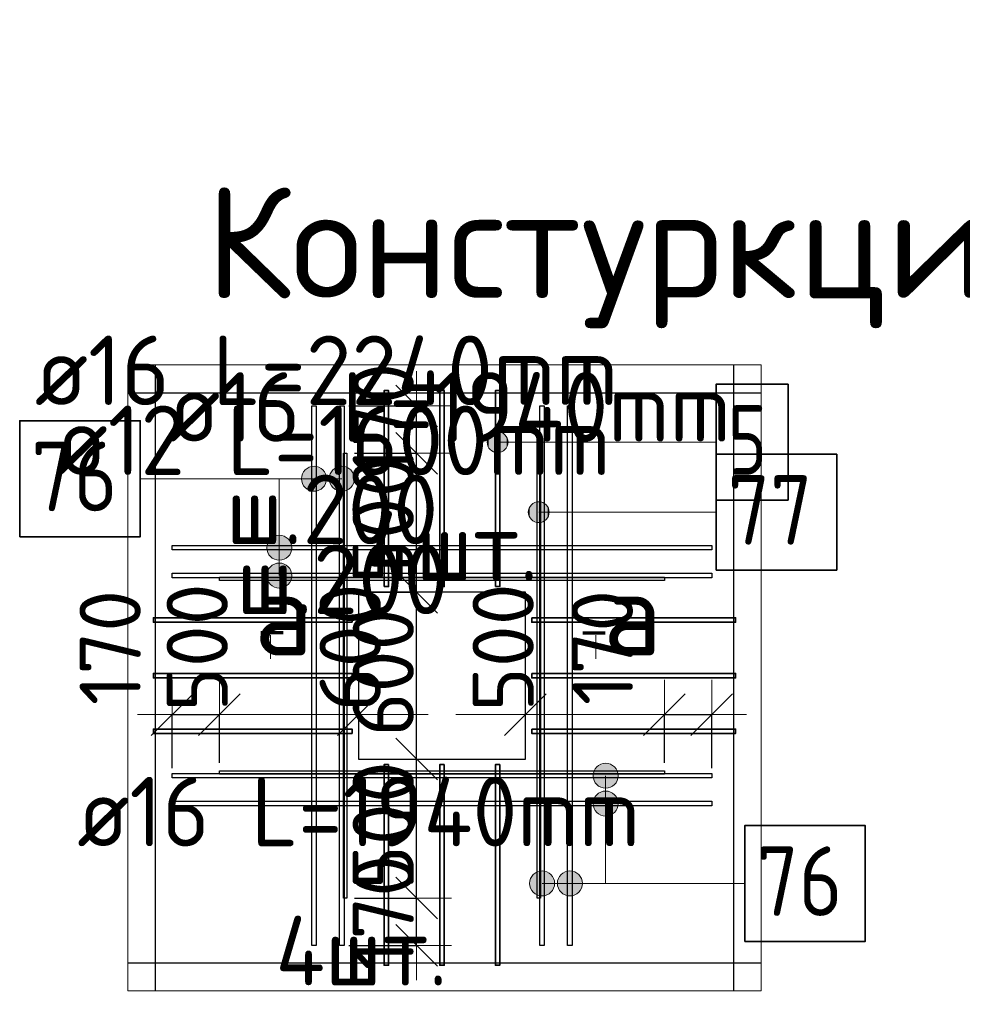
# Model space of a CAD drawing. Header units: millimetres. Extents: x -3483 to 105345, y -283423 to 72284.
# Tile 138 of 155: x 57485 to 60874, y 53857 to 57398. Entities that reach past the tile are written whole.
import ezdxf

# ---------------------------------------------------------------- set-up
doc = ezdxf.new("R2010")
doc.units = ezdxf.units.MM
doc.header["$PDMODE"] = 65
for name, color, linetype, lineweight in [('Standard', 7, 'Continuous', 25), ('Арм.стержн. Арматура края', 96, 'Continuous', 35), ('Арматурный каркас 03', 220, 'Continuous', 35), ('Размерная линия_ общее', 7, 'Continuous', 13), ('Фундамент_ общее', 7, 'Continuous', 35)]:
    doc.layers.add(name, color=color, linetype=linetype, lineweight=lineweight)
doc.styles.add('ISOCPEUR', font='ISOCPEUR')
doc.dimstyles.new('DIMSTYLE_20', dxfattribs={"dimtxt": 220, "dimasz": 250, "dimexe": 0, "dimexo": 0, "dimgap": 110, "dimtad": 2, "dimdec": 0, "dimrnd": 5, "dimzin": 12, "dimdsep": 46, "dimtxsty": 'ISOCPEUR', "dimblk1": 'ALL_ML_STRICH', "dimblk2": 'ALL_ML_STRICH', "dimsah": 1, "dimcen": 0, "dimsd1": 1, "dimsd2": 1, "dimclrd": 7, "dimclre": 256, "dimclrt": 7, "dimadec": 0, "dimazin": 0, "dimtfac": 1, "dimtdec": 0, "dimtix": 1, "dimtmove": 2, "dimatfit": 3, "dimfxl": 0, "dimtvp": 1.2, "dimtzin": 0, "dimlwd": 0, "dimlwe": -3, "dimarcsym": 0})
doc.dimstyles.new('DIMSTYLE_5', dxfattribs={"dimtxt": 220, "dimasz": 250, "dimexe": 0, "dimexo": 0, "dimgap": 110, "dimtad": 2, "dimdec": 0, "dimrnd": 5, "dimzin": 12, "dimdsep": 46, "dimtxsty": 'ISOCPEUR', "dimblk1": 'ALL_ML_STRICH', "dimblk2": 'ALL_ML_STRICH', "dimsah": 1, "dimcen": 0, "dimclrd": 7, "dimclre": 256, "dimclrt": 7, "dimadec": 0, "dimazin": 0, "dimtfac": 1, "dimtdec": 0, "dimtix": 1, "dimtmove": 2, "dimatfit": 3, "dimfxl": 0, "dimtvp": 1.2, "dimtzin": 0, "dimlwd": 0, "dimlwe": -3, "dimarcsym": 0})

# ---------------------------------------------------------------- blocks, each defined once
blk = doc.blocks.new('ALL_ML_STRICH')
at = {"color": 0, "linetype": 'ByBlock', "lineweight": -2}
for p, q in [((0, -0.5), (0, 0.5)), ((-0.3, -0.3), (0.3, 0.3)), ((-1, 0), (0.5, 0))]:
    blk.add_line(p, q, dxfattribs=at)
blk = doc.blocks.new('*D833')
at = {"layer": 'DEFPOINTS', "color": 7, "linetype": 'Continuous', "lineweight": 13, "transparency": 33554687}
for p in [(58669.1, 54238.8), (58649.1, 54068.8), (58912.2, 54068.8)]:
    blk.add_point(p, dxfattribs=at)
at = {"layer": 'Размерная линия_ общее', "color": 253, "linetype": 'Continuous', "lineweight": -2, "true_color": 0xa0a0a0, "transparency": 33554687}
for p, q in [((58689.1, 54238.8), (58912.2, 54238.8)), ((58669.1, 54068.8), (58912.2, 54068.8))]:
    blk.add_line(p, q, dxfattribs=at)
at = {"layer": 'Размерная линия_ общее', "color": 7, "linetype": 'Continuous', "lineweight": -2, "transparency": 33554687}
blk.add_line((58912.2, 54068.8), (58912.2, 54238.8), dxfattribs=at)
at = {"layer": 'Размерная линия_ общее', "color": 7, "linetype": 'Continuous', "lineweight": 13, "transparency": 33554687, "xscale": 250, "yscale": 250, "zscale": 250}
for p, rotation in [((58912.2, 54238.8), 90), ((58912.2, 54068.8), 270)]:
    blk.add_blockref('ALL_ML_STRICH', p, dxfattribs=dict(at, rotation=rotation))
at = {"layer": 'Размерная линия_ общее', "color": 7, "linetype": 'Continuous', "lineweight": 13, "transparency": 33554687, "insert": (58792.2, 54186.8), "char_height": 220, "width": 660, "attachment_point": 5, "rotation": 90, "style": 'ISOCPEUR'}
blk.add_mtext('\\A1;{170}', dxfattribs=at)
blk = doc.blocks.new('*D834')
at = {"layer": 'DEFPOINTS', "color": 7, "linetype": 'Continuous', "lineweight": 13, "transparency": 33554687}
for p in [(58825.8, 54738.8), (58669.1, 54238.8), (58912.2, 54238.8)]:
    blk.add_point(p, dxfattribs=at)
at = {"layer": 'Размерная линия_ общее', "color": 253, "linetype": 'Continuous', "lineweight": -2, "true_color": 0xa0a0a0, "transparency": 33554687}
for p, q in [((58845.8, 54738.8), (58912.2, 54738.8)), ((58689.1, 54238.8), (58912.2, 54238.8))]:
    blk.add_line(p, q, dxfattribs=at)
at = {"layer": 'Размерная линия_ общее', "color": 7, "linetype": 'Continuous', "lineweight": -2, "transparency": 33554687}
blk.add_line((58912.2, 54238.8), (58912.2, 54738.8), dxfattribs=at)
at = {"layer": 'Размерная линия_ общее', "color": 7, "linetype": 'Continuous', "lineweight": 13, "transparency": 33554687, "xscale": 250, "yscale": 250, "zscale": 250}
for p, rotation in [((58912.2, 54738.8), 90), ((58912.2, 54238.8), 270)]:
    blk.add_blockref('ALL_ML_STRICH', p, dxfattribs=dict(at, rotation=rotation))
at = {"layer": 'Размерная линия_ общее', "color": 7, "linetype": 'Continuous', "lineweight": 13, "transparency": 33554687, "insert": (58792.2, 54499.8), "char_height": 220, "width": 660, "attachment_point": 5, "rotation": 90, "style": 'ISOCPEUR'}
blk.add_mtext('\\A1;{500}', dxfattribs=at)
blk = doc.blocks.new('*D835')
at = {"layer": 'DEFPOINTS', "color": 7, "linetype": 'Continuous', "lineweight": 13, "transparency": 33554687}
for p in [(58711.1, 55338.8), (58825.8, 54738.8), (58912.2, 54738.8)]:
    blk.add_point(p, dxfattribs=at)
at = {"layer": 'Размерная линия_ общее', "color": 253, "linetype": 'Continuous', "lineweight": -2, "true_color": 0xa0a0a0, "transparency": 33554687}
for p, q in [((58731.1, 55338.8), (58912.2, 55338.8)), ((58845.8, 54738.8), (58912.2, 54738.8))]:
    blk.add_line(p, q, dxfattribs=at)
at = {"layer": 'Размерная линия_ общее', "color": 7, "linetype": 'Continuous', "lineweight": -2, "transparency": 33554687}
blk.add_line((58912.2, 54738.8), (58912.2, 55338.8), dxfattribs=at)
at = {"layer": 'Размерная линия_ общее', "color": 7, "linetype": 'Continuous', "lineweight": 13, "transparency": 33554687, "xscale": 250, "yscale": 250, "zscale": 250}
for p, rotation in [((58912.2, 55338.8), 90), ((58912.2, 54738.8), 270)]:
    blk.add_blockref('ALL_ML_STRICH', p, dxfattribs=dict(at, rotation=rotation))
at = {"layer": 'Размерная линия_ общее', "color": 7, "linetype": 'Continuous', "lineweight": 13, "transparency": 33554687, "insert": (58792.2, 55049.8), "char_height": 220, "width": 660, "attachment_point": 5, "rotation": 90, "style": 'ISOCPEUR'}
blk.add_mtext('\\A1;{600}', dxfattribs=at)
blk = doc.blocks.new('*D836')
at = {"layer": 'DEFPOINTS', "color": 7, "linetype": 'Continuous', "lineweight": 13, "transparency": 33554687}
for p in [(58669.1, 55838.8), (58711.1, 55338.8), (58912.2, 55338.8)]:
    blk.add_point(p, dxfattribs=at)
at = {"layer": 'Размерная линия_ общее', "color": 253, "linetype": 'Continuous', "lineweight": -2, "true_color": 0xa0a0a0, "transparency": 33554687}
for p, q in [((58689.1, 55838.8), (58912.2, 55838.8)), ((58731.1, 55338.8), (58912.2, 55338.8))]:
    blk.add_line(p, q, dxfattribs=at)
at = {"layer": 'Размерная линия_ общее', "color": 7, "linetype": 'Continuous', "lineweight": -2, "transparency": 33554687}
blk.add_line((58912.2, 55338.8), (58912.2, 55838.8), dxfattribs=at)
at = {"layer": 'Размерная линия_ общее', "color": 7, "linetype": 'Continuous', "lineweight": 13, "transparency": 33554687, "xscale": 250, "yscale": 250, "zscale": 250}
for p, rotation in [((58912.2, 55838.8), 90), ((58912.2, 55338.8), 270)]:
    blk.add_blockref('ALL_ML_STRICH', p, dxfattribs=dict(at, rotation=rotation))
at = {"layer": 'Размерная линия_ общее', "color": 7, "linetype": 'Continuous', "lineweight": 13, "transparency": 33554687, "insert": (58792.2, 55599.8), "char_height": 220, "width": 660, "attachment_point": 5, "rotation": 90, "style": 'ISOCPEUR'}
blk.add_mtext('\\A1;{500}', dxfattribs=at)
blk = doc.blocks.new('*D837')
at = {"layer": 'DEFPOINTS', "color": 7, "linetype": 'Continuous', "lineweight": 13, "transparency": 33554687}
for p in [(58649.1, 56008.8), (58669.1, 55838.8), (58912.2, 55838.8)]:
    blk.add_point(p, dxfattribs=at)
at = {"layer": 'Размерная линия_ общее', "color": 253, "linetype": 'Continuous', "lineweight": -2, "true_color": 0xa0a0a0, "transparency": 33554687}
for p, q in [((58669.1, 56008.8), (58912.2, 56008.8)), ((58689.1, 55838.8), (58912.2, 55838.8))]:
    blk.add_line(p, q, dxfattribs=at)
at = {"layer": 'Размерная линия_ общее', "color": 7, "linetype": 'Continuous', "lineweight": -2, "transparency": 33554687}
blk.add_line((58912.2, 55838.8), (58912.2, 56008.8), dxfattribs=at)
at = {"layer": 'Размерная линия_ общее', "color": 7, "linetype": 'Continuous', "lineweight": 13, "transparency": 33554687, "xscale": 250, "yscale": 250, "zscale": 250}
for p, rotation in [((58912.2, 56008.8), 90), ((58912.2, 55838.8), 270)]:
    blk.add_blockref('ALL_ML_STRICH', p, dxfattribs=dict(at, rotation=rotation))
at = {"layer": 'Размерная линия_ общее', "color": 7, "linetype": 'Continuous', "lineweight": 13, "transparency": 33554687, "insert": (58792.2, 55956.8), "char_height": 220, "width": 660, "attachment_point": 5, "rotation": 90, "style": 'ISOCPEUR'}
blk.add_mtext('\\A1;{170}', dxfattribs=at)
blk = doc.blocks.new('*D838')
at = {"layer": 'DEFPOINTS', "color": 7, "linetype": 'Continuous', "lineweight": 13, "transparency": 33554687}
for p in [(58033.4, 54898.8), (58033.4, 54685.7), (58203.4, 54705.7)]:
    blk.add_point(p, dxfattribs=at)
at = {"layer": 'Размерная линия_ общее', "color": 253, "linetype": 'Continuous', "lineweight": -2, "true_color": 0xa0a0a0, "transparency": 33554687}
for p, q in [((58033.4, 54705.7), (58033.4, 54898.8)), ((58203.4, 54725.7), (58203.4, 54898.8))]:
    blk.add_line(p, q, dxfattribs=at)
at = {"layer": 'Размерная линия_ общее', "color": 7, "linetype": 'Continuous', "lineweight": -2, "transparency": 33554687}
blk.add_line((58033.4, 54898.8), (58203.4, 54898.8), dxfattribs=at)
at = {"layer": 'Размерная линия_ общее', "color": 7, "linetype": 'Continuous', "lineweight": 13, "transparency": 33554687, "xscale": 250, "yscale": 250, "zscale": 250, "rotation": 180}
blk.add_blockref('ALL_ML_STRICH', (58033.4, 54898.8), dxfattribs=at)
at = {"layer": 'Размерная линия_ общее', "color": 7, "linetype": 'Continuous', "lineweight": 13, "transparency": 33554687, "xscale": 250, "yscale": 250, "zscale": 250}
blk.add_blockref('ALL_ML_STRICH', (58203.4, 54898.8), dxfattribs=at)
at = {"layer": 'Размерная линия_ общее', "color": 7, "linetype": 'Continuous', "lineweight": 13, "transparency": 33554687, "insert": (57810.4, 55139.8), "char_height": 220, "width": 660, "attachment_point": 5, "rotation": 90, "style": 'ISOCPEUR'}
blk.add_mtext('\\A1;{170}', dxfattribs=at)
blk = doc.blocks.new('*D839')
at = {"layer": 'DEFPOINTS', "color": 7, "linetype": 'Continuous', "lineweight": 13, "transparency": 33554687}
for p in [(58203.4, 54898.8), (58703.4, 54862.4), (58203.4, 54705.7)]:
    blk.add_point(p, dxfattribs=at)
at = {"layer": 'Размерная линия_ общее', "color": 253, "linetype": 'Continuous', "lineweight": -2, "true_color": 0xa0a0a0, "transparency": 33554687}
for p, q in [((58203.4, 54725.7), (58203.4, 54898.8)), ((58703.4, 54882.4), (58703.4, 54898.8))]:
    blk.add_line(p, q, dxfattribs=at)
at = {"layer": 'Размерная линия_ общее', "color": 7, "linetype": 'Continuous', "lineweight": -2, "transparency": 33554687}
for p, q in [((58203.4, 54898.8), (58203.4, 54898.8)), ((58703.4, 54898.8), (58703.4, 54898.8))]:
    blk.add_line(p, q, dxfattribs=at)
at = {"layer": 'Размерная линия_ общее', "color": 7, "linetype": 'Continuous', "lineweight": 13, "transparency": 33554687, "xscale": 250, "yscale": 250, "zscale": 250, "rotation": 180}
blk.add_blockref('ALL_ML_STRICH', (58203.4, 54898.8), dxfattribs=at)
at = {"layer": 'Размерная линия_ общее', "color": 7, "linetype": 'Continuous', "lineweight": 13, "transparency": 33554687, "xscale": 250, "yscale": 250, "zscale": 250}
blk.add_blockref('ALL_ML_STRICH', (58703.4, 54898.8), dxfattribs=at)
at = {"layer": 'Размерная линия_ общее', "color": 7, "linetype": 'Continuous', "lineweight": 13, "transparency": 33554687, "insert": (58123.4, 55139.8), "char_height": 220, "width": 660, "attachment_point": 5, "rotation": 90, "style": 'ISOCPEUR'}
blk.add_mtext('\\A1;{500}', dxfattribs=at)
blk = doc.blocks.new('*D840')
at = {"layer": 'DEFPOINTS', "color": 7, "linetype": 'Continuous', "lineweight": 13, "transparency": 33554687}
for p in [(58703.4, 54898.8), (58703.4, 54862.4), (59303.4, 54747.7)]:
    blk.add_point(p, dxfattribs=at)
at = {"layer": 'Размерная линия_ общее', "color": 253, "linetype": 'Continuous', "lineweight": -2, "true_color": 0xa0a0a0, "transparency": 33554687}
for p, q in [((58703.4, 54882.4), (58703.4, 54898.8)), ((59303.4, 54767.7), (59303.4, 54898.8))]:
    blk.add_line(p, q, dxfattribs=at)
at = {"layer": 'Размерная линия_ общее', "color": 7, "linetype": 'Continuous', "lineweight": -2, "transparency": 33554687}
for p, q in [((58703.4, 54898.8), (58703.4, 54898.8)), ((59303.4, 54898.8), (59303.4, 54898.8))]:
    blk.add_line(p, q, dxfattribs=at)
at = {"layer": 'Размерная линия_ общее', "color": 7, "linetype": 'Continuous', "lineweight": 13, "transparency": 33554687, "xscale": 250, "yscale": 250, "zscale": 250, "rotation": 180}
blk.add_blockref('ALL_ML_STRICH', (58703.4, 54898.8), dxfattribs=at)
at = {"layer": 'Размерная линия_ общее', "color": 7, "linetype": 'Continuous', "lineweight": 13, "transparency": 33554687, "xscale": 250, "yscale": 250, "zscale": 250}
blk.add_blockref('ALL_ML_STRICH', (59303.4, 54898.8), dxfattribs=at)
at = {"layer": 'Размерная линия_ общее', "color": 7, "linetype": 'Continuous', "lineweight": 13, "transparency": 33554687, "insert": (58673.4, 55139.8), "char_height": 220, "width": 660, "attachment_point": 5, "rotation": 90, "style": 'ISOCPEUR'}
blk.add_mtext('\\A1;{600}', dxfattribs=at)
blk = doc.blocks.new('*D841')
at = {"layer": 'DEFPOINTS', "color": 7, "linetype": 'Continuous', "lineweight": 13, "transparency": 33554687}
for p in [(59303.4, 54898.8), (59303.4, 54747.7), (59803.4, 54705.7)]:
    blk.add_point(p, dxfattribs=at)
at = {"layer": 'Размерная линия_ общее', "color": 253, "linetype": 'Continuous', "lineweight": -2, "true_color": 0xa0a0a0, "transparency": 33554687}
for p, q in [((59303.4, 54767.7), (59303.4, 54898.8)), ((59803.4, 54725.7), (59803.4, 54898.8))]:
    blk.add_line(p, q, dxfattribs=at)
at = {"layer": 'Размерная линия_ общее', "color": 7, "linetype": 'Continuous', "lineweight": -2, "transparency": 33554687}
for p, q in [((59303.4, 54898.8), (59303.4, 54898.8)), ((59803.4, 54898.8), (59803.4, 54898.8))]:
    blk.add_line(p, q, dxfattribs=at)
at = {"layer": 'Размерная линия_ общее', "color": 7, "linetype": 'Continuous', "lineweight": 13, "transparency": 33554687, "xscale": 250, "yscale": 250, "zscale": 250, "rotation": 180}
blk.add_blockref('ALL_ML_STRICH', (59303.4, 54898.8), dxfattribs=at)
at = {"layer": 'Размерная линия_ общее', "color": 7, "linetype": 'Continuous', "lineweight": 13, "transparency": 33554687, "xscale": 250, "yscale": 250, "zscale": 250}
blk.add_blockref('ALL_ML_STRICH', (59803.4, 54898.8), dxfattribs=at)
at = {"layer": 'Размерная линия_ общее', "color": 7, "linetype": 'Continuous', "lineweight": 13, "transparency": 33554687, "insert": (59223.4, 55139.8), "char_height": 220, "width": 660, "attachment_point": 5, "rotation": 90, "style": 'ISOCPEUR'}
blk.add_mtext('\\A1;{500}', dxfattribs=at)
blk = doc.blocks.new('*D842')
at = {"layer": 'DEFPOINTS', "color": 7, "linetype": 'Continuous', "lineweight": 13, "transparency": 33554687}
for p in [(59803.4, 54898.8), (59803.4, 54705.7), (59973.4, 54685.7)]:
    blk.add_point(p, dxfattribs=at)
at = {"layer": 'Размерная линия_ общее', "color": 253, "linetype": 'Continuous', "lineweight": -2, "true_color": 0xa0a0a0, "transparency": 33554687}
for p, q in [((59803.4, 54725.7), (59803.4, 54898.8)), ((59973.4, 54705.7), (59973.4, 54898.8))]:
    blk.add_line(p, q, dxfattribs=at)
at = {"layer": 'Размерная линия_ общее', "color": 7, "linetype": 'Continuous', "lineweight": -2, "transparency": 33554687}
blk.add_line((59803.4, 54898.8), (59973.4, 54898.8), dxfattribs=at)
at = {"layer": 'Размерная линия_ общее', "color": 7, "linetype": 'Continuous', "lineweight": 13, "transparency": 33554687, "xscale": 250, "yscale": 250, "zscale": 250, "rotation": 180}
blk.add_blockref('ALL_ML_STRICH', (59803.4, 54898.8), dxfattribs=at)
at = {"layer": 'Размерная линия_ общее', "color": 7, "linetype": 'Continuous', "lineweight": 13, "transparency": 33554687, "xscale": 250, "yscale": 250, "zscale": 250}
blk.add_blockref('ALL_ML_STRICH', (59973.4, 54898.8), dxfattribs=at)
at = {"layer": 'Размерная линия_ общее', "color": 7, "linetype": 'Continuous', "lineweight": 13, "transparency": 33554687, "insert": (59580.4, 55139.8), "char_height": 220, "width": 660, "attachment_point": 5, "rotation": 90, "style": 'ISOCPEUR'}
blk.add_mtext('\\A1;{170}', dxfattribs=at)

msp = doc.modelspace()

# ---------------------------------------------------------------- hatches: boundary and pattern name
at = {"layer": 'Арм.стержн. Арматура края', "linetype": 'Continuous', "lineweight": 13, "transparency": 33554687}
for points in [[(59203.4, 55840.9), (59203.4, 55915.9), (59184.7, 55910.6)], [(59222.2, 55846.1), (59222.2, 55910.6), (59203.4, 55915.9)], [(59222.2, 55846.1), (59203.4, 55915.9), (59203.4, 55840.9)], [(59171.2, 55859.6), (59171.2, 55897.1), (59165.9, 55878.4)], [(59184.7, 55846.1), (59184.7, 55910.6), (59171.2, 55897.1)], [(59184.7, 55846.1), (59171.2, 55897.1), (59171.2, 55859.6)], [(59203.4, 55840.9), (59184.7, 55910.6), (59184.7, 55846.1)], [(59235.7, 55859.6), (59235.7, 55897.1), (59222.2, 55910.6)], [(59235.7, 55859.6), (59222.2, 55910.6), (59222.2, 55846.1)], [(59235.7, 55897.1), (59235.7, 55859.6), (59240.9, 55878.4)]]:
    msp.add_hatch(color=7, dxfattribs=at).paths.add_polyline_path(points)
at = {"layer": 'Арматурный каркас 03', "linetype": 'Continuous', "lineweight": 13, "transparency": 33554687}
for points in [[(58504.7, 55769.3), (58520.9, 55708.1), (58520.9, 55785.5)], [(58520.9, 55785.5), (58543.4, 55701.8), (58543.4, 55791.8)], [(58520.9, 55785.5), (58520.9, 55708.1), (58543.4, 55701.8)], [(58543.4, 55791.8), (58543.4, 55701.8), (58565.9, 55708.1)], [(58543.4, 55791.8), (58565.9, 55708.1), (58565.9, 55785.5)], [(58565.9, 55785.5), (58565.9, 55708.1), (58582.1, 55724.3)], [(58565.9, 55785.5), (58582.1, 55724.3), (58582.1, 55769.3)], [(58604.7, 55769.3), (58620.9, 55708.1), (58620.9, 55785.5)], [(58620.9, 55785.5), (58643.4, 55701.8), (58643.4, 55791.8)], [(58620.9, 55785.5), (58620.9, 55708.1), (58643.4, 55701.8)], [(58643.4, 55791.8), (58643.4, 55701.8), (58665.9, 55708.1)], [(58643.4, 55791.8), (58665.9, 55708.1), (58665.9, 55785.5)], [(58665.9, 55785.5), (58665.9, 55708.1), (58682.1, 55724.3)], [(58665.9, 55785.5), (58682.1, 55724.3), (58682.1, 55769.3)], [(58504.7, 55724.3), (58504.7, 55769.3), (58498.4, 55746.8)], [(58504.7, 55769.3), (58504.7, 55724.3), (58520.9, 55708.1)], [(58582.1, 55769.3), (58582.1, 55724.3), (58588.4, 55746.8)], [(58604.7, 55724.3), (58604.7, 55769.3), (58598.4, 55746.8)], [(58604.7, 55769.3), (58604.7, 55724.3), (58620.9, 55708.1)], [(58682.1, 55769.3), (58682.1, 55724.3), (58688.4, 55746.8)], [(59319.2, 55608), (59319.2, 55645.5), (59313.9, 55626.7)], [(59332.7, 55594.5), (59332.7, 55659), (59319.2, 55645.5)], [(59332.7, 55594.5), (59319.2, 55645.5), (59319.2, 55608)], [(59351.4, 55589.2), (59351.4, 55664.2), (59332.7, 55659)], [(59351.4, 55589.2), (59332.7, 55659), (59332.7, 55594.5)], [(59370.2, 55594.5), (59370.2, 55659), (59351.4, 55664.2)], [(59370.2, 55594.5), (59351.4, 55664.2), (59351.4, 55589.2)], [(59383.7, 55608), (59383.7, 55645.5), (59370.2, 55659)], [(59383.7, 55608), (59370.2, 55659), (59370.2, 55594.5)], [(59383.7, 55645.5), (59383.7, 55608), (59388.9, 55626.7)], [(58441.1, 55537.5), (58396.1, 55537.5), (58379.9, 55521.3)], [(58441.1, 55537.5), (58379.9, 55521.3), (58457.3, 55521.3)], [(58396.1, 55537.5), (58441.1, 55537.5), (58418.6, 55543.8)], [(58457.3, 55521.3), (58379.9, 55521.3), (58373.6, 55498.8)], [(58457.3, 55521.3), (58373.6, 55498.8), (58463.6, 55498.8)], [(58463.6, 55498.8), (58373.6, 55498.8), (58379.9, 55476.3)], [(58463.6, 55498.8), (58379.9, 55476.3), (58457.3, 55476.3)], [(58457.3, 55476.3), (58379.9, 55476.3), (58396.1, 55460.1)], [(58457.3, 55476.3), (58396.1, 55460.1), (58441.1, 55460.1)], [(58441.1, 55460.1), (58396.1, 55460.1), (58418.6, 55453.8)], [(58457.3, 55421.3), (58379.9, 55421.3), (58373.6, 55398.8)], [(58457.3, 55421.3), (58373.6, 55398.8), (58463.6, 55398.8)], [(58441.1, 55437.5), (58396.1, 55437.5), (58379.9, 55421.3)], [(58441.1, 55437.5), (58379.9, 55421.3), (58457.3, 55421.3)], [(58396.1, 55437.5), (58441.1, 55437.5), (58418.6, 55443.8)], [(58463.6, 55398.8), (58373.6, 55398.8), (58379.9, 55376.3)], [(58463.6, 55398.8), (58379.9, 55376.3), (58457.3, 55376.3)], [(58457.3, 55376.3), (58379.9, 55376.3), (58396.1, 55360.1)], [(58457.3, 55376.3), (58396.1, 55360.1), (58441.1, 55360.1)], [(58441.1, 55360.1), (58396.1, 55360.1), (58418.6, 55353.8)], [(59553.3, 54701.3), (59630.7, 54701.3), (59614.5, 54717.5)], [(59553.3, 54701.3), (59614.5, 54717.5), (59569.5, 54717.5)], [(59569.5, 54717.5), (59614.5, 54717.5), (59592, 54723.8)], [(59547, 54678.8), (59637, 54678.8), (59630.7, 54701.3)], [(59547, 54678.8), (59630.7, 54701.3), (59553.3, 54701.3)], [(59553.3, 54656.3), (59637, 54678.8), (59547, 54678.8)], [(59553.3, 54656.3), (59630.7, 54656.3), (59637, 54678.8)], [(59569.5, 54640.1), (59630.7, 54656.3), (59553.3, 54656.3)], [(59569.5, 54640.1), (59614.5, 54640.1), (59630.7, 54656.3)], [(59614.5, 54640.1), (59569.5, 54640.1), (59592, 54633.8)], [(59553.3, 54601.3), (59630.7, 54601.3), (59614.5, 54617.5)], [(59553.3, 54601.3), (59614.5, 54617.5), (59569.5, 54617.5)], [(59569.5, 54617.5), (59614.5, 54617.5), (59592, 54623.8)], [(59547, 54578.8), (59637, 54578.8), (59630.7, 54601.3)], [(59547, 54578.8), (59630.7, 54601.3), (59553.3, 54601.3)], [(59553.3, 54556.3), (59637, 54578.8), (59547, 54578.8)], [(59553.3, 54556.3), (59630.7, 54556.3), (59637, 54578.8)], [(59569.5, 54540.1), (59630.7, 54556.3), (59553.3, 54556.3)], [(59569.5, 54540.1), (59614.5, 54540.1), (59630.7, 54556.3)], [(59614.5, 54540.1), (59569.5, 54540.1), (59592, 54533.8)], [(59340.9, 54252.7), (59340.9, 54330.1), (59324.7, 54313.9)], [(59363.4, 54246.4), (59363.4, 54336.4), (59340.9, 54330.1)], [(59363.4, 54246.4), (59340.9, 54330.1), (59340.9, 54252.7)], [(59385.9, 54252.7), (59385.9, 54330.1), (59363.4, 54336.4)], [(59385.9, 54252.7), (59363.4, 54336.4), (59363.4, 54246.4)], [(59402.1, 54268.9), (59402.1, 54313.9), (59385.9, 54330.1)], [(59402.1, 54268.9), (59385.9, 54330.1), (59385.9, 54252.7)], [(59440.9, 54252.7), (59440.9, 54330.1), (59424.7, 54313.9)], [(59463.4, 54246.4), (59463.4, 54336.4), (59440.9, 54330.1)], [(59463.4, 54246.4), (59440.9, 54330.1), (59440.9, 54252.7)], [(59485.9, 54252.7), (59485.9, 54330.1), (59463.4, 54336.4)], [(59485.9, 54252.7), (59463.4, 54336.4), (59463.4, 54246.4)], [(59502.1, 54268.9), (59502.1, 54313.9), (59485.9, 54330.1)], [(59502.1, 54268.9), (59485.9, 54330.1), (59485.9, 54252.7)], [(59324.7, 54268.9), (59324.7, 54313.9), (59318.4, 54291.4)], [(59340.9, 54252.7), (59324.7, 54313.9), (59324.7, 54268.9)], [(59402.1, 54313.9), (59402.1, 54268.9), (59408.4, 54291.4)], [(59424.7, 54268.9), (59424.7, 54313.9), (59418.4, 54291.4)], [(59440.9, 54252.7), (59424.7, 54313.9), (59424.7, 54268.9)], [(59502.1, 54313.9), (59502.1, 54268.9), (59508.4, 54291.4)]]:
    msp.add_hatch(color=7, dxfattribs=at).paths.add_polyline_path(points)

# ---------------------------------------------------------------- linework, layer by layer
at = {"layer": 'Standard', "color": 7, "linetype": 'Continuous', "lineweight": 25, "transparency": 33554687}
for p, q in [((57973.8, 53905.3), (57973.8, 56156.1)), ((57973.8, 53905.3), (57973.8, 56156.1)), ((60051.4, 56156.1), (60051.4, 53905.3)), ((60051.4, 56156.1), (60051.4, 53905.3)), ((57873.8, 56056.1), (60151.4, 56056.1)), ((57873.8, 56056.1), (60151.4, 56056.1)), ((60151.4, 54005.3), (57873.8, 54005.3)), ((60151.4, 54005.3), (57873.8, 54005.3))]:
    msp.add_line(p, q, dxfattribs=at)
at = {"layer": 'Standard', "color": 52, "linetype": 'Continuous', "lineweight": 13, "transparency": 33554687}
for p, q in [((60051.4, 56056.1), (57973.8, 56056.1)), ((60051.4, 56056.1), (57973.8, 56056.1)), ((57973.8, 54005.3), (57973.8, 56056.1)), ((57973.8, 56056.1), (57973.8, 54005.3)), ((60051.4, 56056.1), (57973.8, 56056.1)), ((60051.4, 56056.1), (57973.8, 56056.1)), ((57973.8, 54005.3), (57973.8, 56056.1)), ((57973.8, 56056.1), (57973.8, 54005.3)), ((60051.4, 54005.3), (60051.4, 56056.1)), ((60051.4, 56056.1), (60051.4, 54005.3)), ((60051.4, 54005.3), (60051.4, 56056.1)), ((60051.4, 56056.1), (60051.4, 54005.3)), ((60051.4, 54005.3), (57973.8, 54005.3)), ((60051.4, 54005.3), (57973.8, 54005.3)), ((60051.4, 54005.3), (57973.8, 54005.3)), ((60051.4, 54005.3), (57973.8, 54005.3))]:
    msp.add_line(p, q, dxfattribs=at)
at = {"layer": 'Standard', "color": 7, "linetype": 'Continuous', "lineweight": 70, "transparency": 33554687}
for p, q in [((58433.1, 55192.6), (58352.7, 55192.6)), ((59510.4, 55192.6), (59590.8, 55192.6))]:
    msp.add_line(p, q, dxfattribs=at)
at = {"layer": 'Standard', "color": 7, "linetype": 'Continuous', "lineweight": 13, "transparency": 33554687}
for p, q in [((58387, 55184.6), (58387, 55099.8)), ((59556.6, 55184.6), (59556.6, 55099.8))]:
    msp.add_line(p, q, dxfattribs=at)
msp.add_lwpolyline([(57873.8, 53905.3), (60151.4, 53905.3), (60151.4, 56156.1), (57873.8, 56156.1), (57873.8, 53905.3)], dxfattribs=at)
at = {"layer": 'Арм.стержн. Арматура края', "color": 7, "linetype": 'Continuous', "lineweight": 13, "transparency": 33554687}
for p, q in [((59203.4, 55915.9), (59203.4, 55915.9)), ((59165.9, 55878.4), (59165.9, 55878.4)), ((59479.3, 55878.4), (59203.4, 55878.4)), ((59240.9, 55878.4), (59240.9, 55878.4)), ((59479.3, 55878.4), (59989.3, 55878.4)), ((59203.4, 55840.9), (59203.4, 55840.9))]:
    msp.add_line(p, q, dxfattribs=at)
at = {"layer": 'Арм.стержн. Арматура края', "color": 41, "linetype": 'Continuous', "lineweight": 35, "transparency": 33554687}
for points in [[(58795.4, 55358.8), (58795.4, 56064.1), (58811.4, 56064.1), (58811.4, 55358.8), (58795.4, 55358.8)], [(58995.4, 55358.8), (58995.4, 56064.1), (59011.4, 56064.1), (59011.4, 55358.8), (58995.4, 55358.8)], [(59195.4, 55358.8), (59195.4, 56064.1), (59211.4, 56064.1), (59211.4, 55358.8), (59195.4, 55358.8)], [(58680.4, 55230.8), (57965.8, 55230.8), (57965.8, 55246.8), (58680.4, 55246.8), (58680.4, 55230.8)], [(59326.4, 55246.8), (60059.4, 55246.8), (60059.4, 55230.8), (59326.4, 55230.8), (59326.4, 55246.8)], [(58680.4, 55030.8), (57965.8, 55030.8), (57965.8, 55046.8), (58680.4, 55046.8), (58680.4, 55030.8)], [(59326.4, 55046.8), (60059.4, 55046.8), (60059.4, 55030.8), (59326.4, 55030.8), (59326.4, 55046.8)], [(58680.4, 54830.8), (57965.8, 54830.8), (57965.8, 54846.8), (58680.4, 54846.8), (58680.4, 54830.8)], [(59326.4, 54846.8), (60059.4, 54846.8), (60059.4, 54830.8), (59326.4, 54830.8), (59326.4, 54846.8)], [(58811.4, 54718.8), (58811.4, 53997.3), (58795.4, 53997.3), (58795.4, 54718.8), (58811.4, 54718.8)], [(59011.4, 54718.8), (59011.4, 53997.3), (58995.4, 53997.3), (58995.4, 54718.8), (59011.4, 54718.8)], [(59211.4, 54718.8), (59211.4, 53997.3), (59195.4, 53997.3), (59195.4, 54718.8), (59211.4, 54718.8)]]:
    msp.add_lwpolyline(points, dxfattribs=at)
at = {"layer": 'Арм.стержн. Арматура края', "color": 7, "linetype": 'Continuous', "lineweight": 35, "transparency": 33554687}
msp.add_lwpolyline([(59989.3, 55670), (60247.6, 55670), (60247.6, 56086.7), (59989.3, 56086.7), (59989.3, 55670)], dxfattribs=at)
at = {"layer": 'Арм.стержн. Арматура края', "color": 7, "linetype": 'Continuous', "lineweight": 13, "transparency": 33554687}
msp.add_circle((59203.4, 55878.4), 37.5, dxfattribs=at)
at = {"layer": 'Арматурный каркас 03', "color": 7, "linetype": 'Continuous', "lineweight": 13, "transparency": 33554687}
for p, q in [((58543.4, 55791.8), (58543.4, 55791.8)), ((58643.4, 55791.8), (58643.4, 55791.8)), ((57918.6, 55746.8), (58418.6, 55746.8)), ((58418.6, 55746.8), (58418.6, 55498.8)), ((58418.6, 55746.8), (58418.6, 55398.8)), ((58418.6, 55746.8), (58643.4, 55746.8)), ((58418.6, 55746.8), (58543.4, 55746.8)), ((58498.4, 55746.8), (58498.4, 55746.8)), ((58588.4, 55746.8), (58588.4, 55746.8)), ((58598.4, 55746.8), (58598.4, 55746.8)), ((58688.4, 55746.8), (58688.4, 55746.8)), ((58543.4, 55701.8), (58543.4, 55701.8)), ((58643.4, 55701.8), (58643.4, 55701.8)), ((59351.4, 55664.2), (59351.4, 55664.2)), ((59313.9, 55626.7), (59313.9, 55626.7)), ((59494.3, 55626.7), (59351.4, 55626.7)), ((59388.9, 55626.7), (59388.9, 55626.7)), ((59494.3, 55626.7), (59989.3, 55626.7)), ((59351.4, 55589.2), (59351.4, 55589.2)), ((58418.6, 55543.8), (58418.6, 55543.8)), ((58373.6, 55498.8), (58373.6, 55498.8)), ((58463.6, 55498.8), (58463.6, 55498.8)), ((58418.6, 55453.8), (58418.6, 55453.8)), ((58418.6, 55443.8), (58418.6, 55443.8)), ((58373.6, 55398.8), (58373.6, 55398.8)), ((58463.6, 55398.8), (58463.6, 55398.8)), ((58418.6, 55353.8), (58418.6, 55353.8)), ((59592, 54723.8), (59592, 54723.8)), ((59547, 54678.8), (59547, 54678.8)), ((59592, 54291.4), (59592, 54678.8)), ((59637, 54678.8), (59637, 54678.8)), ((59592, 54633.8), (59592, 54633.8)), ((59592, 54623.8), (59592, 54623.8)), ((59547, 54578.8), (59547, 54578.8)), ((59592, 54291.4), (59592, 54578.8)), ((59637, 54578.8), (59637, 54578.8)), ((59592, 54533.8), (59592, 54533.8)), ((59363.4, 54336.4), (59363.4, 54336.4)), ((59463.4, 54336.4), (59463.4, 54336.4)), ((59318.4, 54291.4), (59318.4, 54291.4)), ((59592, 54291.4), (59363.4, 54291.4)), ((59408.4, 54291.4), (59408.4, 54291.4)), ((59418.4, 54291.4), (59418.4, 54291.4)), ((59592, 54291.4), (59463.4, 54291.4)), ((59508.4, 54291.4), (59508.4, 54291.4)), ((59592, 54291.4), (60092, 54291.4)), ((59363.4, 54246.4), (59363.4, 54246.4)), ((59463.4, 54246.4), (59463.4, 54246.4))]:
    msp.add_line(p, q, dxfattribs=at)
at = {"layer": 'Арматурный каркас 03', "color": 41, "linetype": 'Continuous', "lineweight": 25, "transparency": 33554687}
for points in [[(58551.4, 56008.8), (58551.4, 54068.8), (58535.4, 54068.8), (58535.4, 56008.8), (58551.4, 56008.8)], [(58651.4, 56008.8), (58651.4, 54068.8), (58635.4, 54068.8), (58635.4, 56008.8), (58651.4, 56008.8)], [(59371.4, 56008.8), (59371.4, 54068.8), (59355.4, 54068.8), (59355.4, 56008.8), (59371.4, 56008.8)], [(59471.4, 56008.8), (59471.4, 54068.8), (59455.4, 54068.8), (59455.4, 56008.8), (59471.4, 56008.8)], [(58033.4, 55506.8), (59973.4, 55506.8), (59973.4, 55490.8), (58033.4, 55490.8), (58033.4, 55506.8)], [(58033.4, 55406.8), (59973.4, 55406.8), (59973.4, 55390.8), (58033.4, 55390.8), (58033.4, 55406.8)], [(58033.4, 54686.8), (59973.4, 54686.8), (59973.4, 54670.8), (58033.4, 54670.8), (58033.4, 54686.8)], [(58033.4, 54586.8), (59973.4, 54586.8), (59973.4, 54570.8), (58033.4, 54570.8), (58033.4, 54586.8)]]:
    msp.add_lwpolyline(points, dxfattribs=at)
at = {"layer": 'Арматурный каркас 03', "color": 7, "linetype": 'Continuous', "lineweight": 35, "transparency": 33554687}
for points in [[(57485.2, 55538.5), (57918.6, 55538.5), (57918.6, 55955.2), (57485.2, 55955.2), (57485.2, 55538.5)], [(59989.3, 55418.4), (60422.6, 55418.4), (60422.6, 55835), (59989.3, 55835), (59989.3, 55418.4)], [(60092, 54083.1), (60525.4, 54083.1), (60525.4, 54499.8), (60092, 54499.8), (60092, 54083.1)]]:
    msp.add_lwpolyline(points, dxfattribs=at)
at = {"layer": 'Арматурный каркас 03', "color": 22, "linetype": 'Continuous', "lineweight": 25, "transparency": 33554687}
for points in [[(58661.4, 55838.8), (58661.4, 54238.8), (58649.4, 54238.8), (58649.4, 55838.8), (58661.4, 55838.8)], [(58661.4, 55838.8), (58661.4, 54238.8), (58649.4, 54238.8), (58649.4, 55838.8), (58661.4, 55838.8)], [(59345.4, 54238.8), (59345.4, 55838.8), (59357.4, 55838.8), (59357.4, 54238.8), (59345.4, 54238.8)], [(59345.4, 54238.8), (59345.4, 55838.8), (59357.4, 55838.8), (59357.4, 54238.8), (59345.4, 54238.8)], [(58203.4, 55392.8), (59803.4, 55392.8), (59803.4, 55380.8), (58203.4, 55380.8), (58203.4, 55392.8)], [(58203.4, 55392.8), (59803.4, 55392.8), (59803.4, 55380.8), (58203.4, 55380.8), (58203.4, 55392.8)], [(59803.4, 54684.8), (58203.4, 54684.8), (58203.4, 54696.8), (59803.4, 54696.8), (59803.4, 54684.8)], [(59803.4, 54684.8), (58203.4, 54684.8), (58203.4, 54696.8), (59803.4, 54696.8), (59803.4, 54684.8)]]:
    msp.add_lwpolyline(points, dxfattribs=at)
at = {"layer": 'Арматурный каркас 03', "color": 7, "linetype": 'Continuous', "lineweight": 13, "transparency": 33554687}
for centre, radius in [((58543.4, 55746.8), 45), ((58643.4, 55746.8), 45), ((59351.4, 55626.7), 37.5), ((58418.6, 55498.8), 45), ((58418.6, 55398.8), 45), ((59592, 54678.8), 45), ((59592, 54578.8), 45), ((59363.4, 54291.4), 45), ((59463.4, 54291.4), 45)]:
    msp.add_circle(centre, radius, dxfattribs=at)
at = {"layer": 'Фундамент_ общее', "color": 7, "lineweight": 25, "transparency": 33554687}
for p, q in [((58703.4, 55338.8), (58703.4, 54738.8)), ((59303.4, 55338.8), (58703.4, 55338.8)), ((59303.4, 54738.8), (59303.4, 55338.8)), ((58703.4, 54738.8), (59303.4, 54738.8))]:
    msp.add_line(p, q, dxfattribs=at)
at = {"layer": 'Фундамент_ общее', "color": 7, "linetype": 'Continuous', "lineweight": 25, "transparency": 33554687}
for p, q in [((58703.4, 55338.8), (58703.4, 54738.8)), ((59303.4, 55338.8), (58703.4, 55338.8)), ((59303.4, 54738.8), (59303.4, 55338.8)), ((58703.4, 54738.8), (59303.4, 54738.8))]:
    msp.add_line(p, q, dxfattribs=at)

# ---------------------------------------------------------------- texts
at = {"layer": 'Standard', "color": 7, "linetype": 'Continuous', "lineweight": 13, "transparency": 33554687, "attachment_point": 7, "style": 'ISOCPEUR'}
for s, insert, char_height, width in [('\\A1;{\\fISOCPEUR|i0|b0;\\H400.000000;\\W1.000000;\\C7;Констуркция приямка высотой 500мм}\\P', (58153.8, 56287.9), 400, 9678.326), ('\\A1;{\\fISOCPEUR|i0|b0;\\H300.000000;\\W1.000000;\\C7;а}\\P', (58328.7, 55111.7), 300, 360), ('\\A1;{\\fISOCPEUR|i0|b0;\\H300.000000;\\W1.000000;\\C7;а}\\P', (59583.2, 55111.7), 300, 360)]:
    msp.add_mtext(s, dxfattribs=dict(at, insert=insert, char_height=char_height, width=width))
at = {"layer": 'Арм.стержн. Арматура края', "color": 7, "linetype": 'Continuous', "lineweight": 25, "transparency": 33554687, "char_height": 250, "attachment_point": 7, "style": 'ISOCPEUR'}
for s, insert, width in [('\\W0.96;ø16 L=2240mm ', (57539.3, 56011.7), 2468.874), ('\\W0.78;5', (60031, 55761.7), 272.006), ('\\W0.95;ш.200 ', (58226.8, 55511.7), 1093.33)]:
    msp.add_mtext(s, dxfattribs=dict(at, insert=insert, width=width))
at = {"layer": 'Арматурный каркас 03', "color": 7, "linetype": 'Continuous', "lineweight": 25, "transparency": 33554687, "char_height": 250, "attachment_point": 7, "style": 'ISOCPEUR'}
for s, insert, width in [('\\W0.94;ø16 L=1940mm ', (58018.6, 55880.2), 2416.469), ('\\W0.94;ø12 L=1600mm ', (57614.3, 55760), 2391.341), ('\\W0.87;76', (57526.9, 55630.2), 459.01), ('\\W0.87;77', (60031, 55510), 459.01), ('\\W0.95;4шт. ', (58731.1, 55380.2), 992.98), ('\\W0.95;ш.200 ', (58264.3, 55260), 1093.33), ('\\W0.94;ø16 L=1940mm ', (57692, 54424.8), 2416.469), ('\\W0.87;76', (60133.7, 54174.8), 459.01), ('\\W0.95;4шт. ', (58404.5, 53924.8), 992.98)]:
    msp.add_mtext(s, dxfattribs=dict(at, insert=insert, width=width))

# ---------------------------------------------------------------- dimensions: what is measured, and where the dimension line sits
at = {"layer": 'Размерная линия_ общее', "color": 7, "linetype": 'Continuous', "lineweight": 13, "transparency": 33554687}
for base, p1, p2, picture, middle in [((58912.2, 56008.8), (58689.1, 55838.8), (58669.1, 56008.8), '*D837', (58792.2, 55956.8)), ((58912.2, 55838.8), (58731.1, 55338.8), (58689.1, 55838.8), '*D836', (58792.2, 55599.8)), ((58912.2, 55338.8), (58845.8, 54738.8), (58731.1, 55338.8), '*D835', (58792.2, 55049.8)), ((58912.2, 54738.8), (58689.1, 54238.8), (58845.8, 54738.8), '*D834', (58792.2, 54499.8)), ((58912.2, 54238.8), (58669.1, 54068.8), (58689.1, 54238.8), '*D833', (58792.2, 54186.8))]:
    dim = msp.add_linear_dim(base=base, p1=p1, p2=p2, angle=90, dimstyle='DIMSTYLE_5', override={"dimpost": '<>', "dimclrd": 7, "dimclre": 253, "dimclrt": 7, "dimlwd": 0, "dimlwe": 65533}, dxfattribs=at)
    dim.commit()
    dim.dimension.update_dxf_attribs({"geometry": picture, "text_midpoint": middle, "dimtype": 160})
for base, p1, p2, dimstyle, picture, middle in [((58203.4, 54898.8), (58033.4, 54705.7), (58203.4, 54725.7), 'DIMSTYLE_5', '*D838', (57810.4, 55139.8)), ((58703.4, 54898.8), (58203.4, 54725.7), (58703.4, 54882.4), 'DIMSTYLE_20', '*D839', (58123.4, 55139.8)), ((59303.4, 54898.8), (58703.4, 54882.4), (59303.4, 54767.7), 'DIMSTYLE_20', '*D840', (58673.4, 55139.8)), ((59803.4, 54898.8), (59303.4, 54767.7), (59803.4, 54725.7), 'DIMSTYLE_20', '*D841', (59223.4, 55139.8)), ((59973.4, 54898.8), (59803.4, 54725.7), (59973.4, 54705.7), 'DIMSTYLE_5', '*D842', (59580.4, 55139.8))]:
    dim = msp.add_linear_dim(base=base, p1=p1, p2=p2, dimstyle=dimstyle, override={"dimpost": '<>', "dimclrd": 7, "dimclre": 253, "dimclrt": 7, "dimlwd": 0, "dimlwe": 65533}, dxfattribs=at)
    dim.commit()
    dim.dimension.update_dxf_attribs({"geometry": picture, "text_midpoint": middle, "dimtype": 160})

doc.saveas('drawing.dxf')
